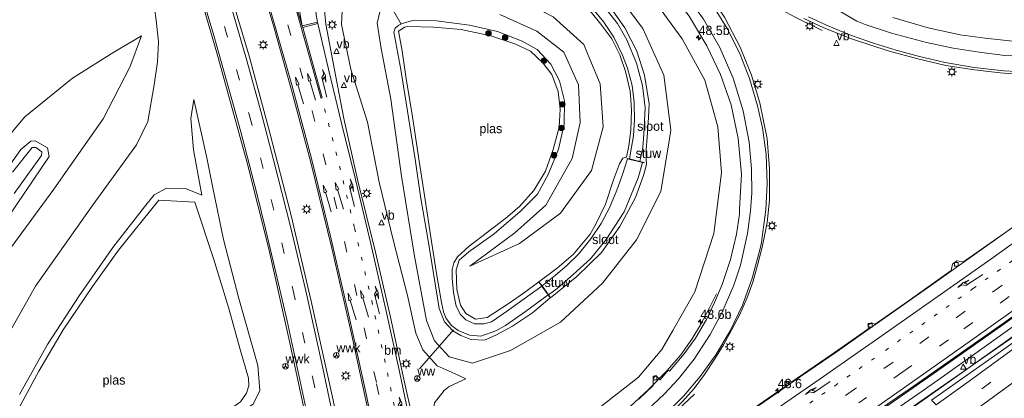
# Model space of a CAD drawing. Header units: millimetres. Extents: x 82463 to 85160, y 450000 to 452470.
# Tile 62 of 98: x 83766 to 84031, y 451239 to 451341. Entities that reach past the tile are written whole.
import ezdxf
from ezdxf.enums import TextEntityAlignment as Align

# ---------------------------------------------------------------- set-up
doc = ezdxf.new("R2010")
doc.units = ezdxf.units.MM
doc.linetypes.add('13strp', pattern=[4, 1, -3])
doc.linetypes.add('39strp', pattern=[12, 3, -9])
for name, color, linetype, lineweight in [('as-bs-kilometr', 13, 'Continuous', 18), ('bp-bs-boom', 93, 'Continuous', 18), ('bw-bs-rona', 8, 'Continuous', 18), ('gr-bs-geleiderail', 213, 'geleiderail', 18), ('gw-bs-insteekwatergang', 93, 'Continuous', 18), ('gw-bs-kruinlijn', 93, 'Continuous', 18), ('gw-bs-teenlijn', 93, 'Continuous', 18), ('kw-b5-stuw', 173, 'Continuous', 18), ('kw-bs-stuw', 173, 'Continuous', 18), ('mk-b5-verdrijfstrp', 8, 'Continuous', 18), ('mk-bs-13streep 0.45', 8, '13strp', 18), ('mk-bs-39streep 0.15', 8, '39strp', 18), ('mk-bs-pijlrd750', 8, 'Continuous', 18), ('mk-bs-pijlre750', 8, 'Continuous', 18), ('mk-bs-streep 0.15', 8, 'Continuous', 18), ('og-b5-water', 153, 'Continuous', 18), ('og-bs-maaiveld', 253, 'Continuous', 18), ('og-bs-terreinafscheiding', 253, 'Continuous', 18), ('wh-bs-duiker', 8, 'duiker', 18), ('wh-bs-kolk', 8, 'Continuous', 18), ('wh-bs-waterlijn', 133, 'Continuous', 18), ('wm-bs-lichtmast', 8, 'Continuous', 18), ('wm-bs-lijnverlich', 8, 'lijnverlich', 18), ('wm-bs-verkeersbord', 8, 'Continuous', 18)]:
    doc.layers.add(name, color=color, linetype=linetype, lineweight=lineweight)
doc.styles.add('rtw_iso', font='iso-rtw.shx')
doc.linetypes.add('duiker', pattern='A,0,-2,[15,RTW.shx,S=1,R=0,X=0,Y=0],-2', length=4)
doc.linetypes.add('geleiderail', pattern='A,2,-1,[175,RTW.shx,S=0.5,R=0,X=0,Y=0],-1', length=4)
doc.linetypes.add('lijnverlich', pattern='A,0,-5,[22,RTW.shx,S=1,R=0,X=-0.625,Y=0],2.5,-0.5,[3,RTW.shx,S=0.5,R=0,X=0,Y=0],-0.5,2.5,[22,RTW.shx,S=1,R=180,X=0.625,Y=0],-5', length=16)

# ---------------------------------------------------------------- blocks, each defined once
blk = doc.blocks.new('kolk')
blk.add_lwpolyline([(-0.5, -0.5), (0.5, -0.5), (0.5, 0.5), (-0.5, 0.5)], close=True)
blk = doc.blocks.new('wegwijzer')
for q in [(-0.53, -0.53), (0, 0.75), (0.53, -0.53)]:
    blk.add_line((0, 0), q)
blk.add_circle((0, 0), 0.75)
blk = doc.blocks.new('dtbattr')
at = {"style": 'rtw_iso'}
blk.add_attdef('TAG', (0.59, 0.87), '', height=2.5, dxfattribs=at)
blk = doc.blocks.new('verkeersbord')
for p, q in [((0, 0.75), (-0.75, -0.625)), ((0.75, -0.625), (0, 0.75)), ((-0.75, -0.625), (0.75, -0.625))]:
    blk.add_line(p, q)
blk = doc.blocks.new('dtbattr-r')
at = {"style": 'rtw_iso'}
blk.add_attdef('TAG', text='', height=2.5, dxfattribs=at).set_placement((0, 0), align=Align.MIDDLE_CENTER)
blk = doc.blocks.new('pijlr')
for p, q in [((0, 0, 0.1), (5.45, 0, 0.1)), ((5.45, -0.75, 0.1), (4.7, 0, 0.1)), ((6.2, -0.75, 0.1), (5.45, 0, 0.1)), ((4, -0.75, 0.1), (5.45, -0.75, 0.1)), ((5.7, -1.05, 0.1), (4, -0.75, 0.1)), ((7.5, -0.75, 0.1), (5.7, -1.05, 0.1)), ((7.5, -0.75, 0.1), (6.2, -0.75, 0.1))]:
    blk.add_line(p, q)
blk = doc.blocks.new('pijl')
for p, q in [((0, 0, 0.1), (5.45, 0, 0.1)), ((7.5, 0, 0.1), (5.45, 0.375, 0.1)), ((5.45, 0.375, 0.1), (5.45, -0.375, 0.1)), ((5.45, -0.375, 0.1), (7.5, 0, 0.1))]:
    blk.add_line(p, q)
blk = doc.blocks.new('dtbattr-l')
at = {"style": 'rtw_iso'}
blk.add_attdef('TAG', (0, 0), '', height=2.5, dxfattribs=at)
blk = doc.blocks.new('boom')
blk.add_hatch(color=256).paths.add_polyline_path([(-0.75, 0, 1), (0.75, 0, 1)])
blk.add_circle((0, 0), 0.75)
blk = doc.blocks.new('lantaarnpaal')
for p, q in [((-0.75, 0), (-1.25, 0)), ((-0.88, 0.88), (-0.53, 0.53)), ((0, 0.75), (0, 1.25)), ((0.53, 0.53), (0.88, 0.88)), ((0.75, 0), (1.25, 0)), ((-0.53, -0.53), (-0.88, -0.88)), ((0, -0.75), (0, -1.25)), ((0.53, -0.53), (0.88, -0.88))]:
    blk.add_line(p, q)
blk.add_circle((0, 0), 0.75)
blk = doc.blocks.new('hecto')
for p, q in [((0, 0.625), (-0.625, 0)), ((0, -0.625), (0, 0.625)), ((-0.625, 0), (0.625, 0)), ((0.625, 0), (0, -0.625))]:
    blk.add_line(p, q)

msp = doc.modelspace()

# ---------------------------------------------------------------- linework, layer by layer
at = {"layer": 'gr-bs-geleiderail'}
for points in [[(84284.033, 451452.167, 2.875), (84264.551, 451435.124, 3.478), (84251.042, 451423.693, 3.64), (84230.091, 451406.008, 3.89), (84205.796, 451385.887, 4.006), (84182.975, 451367.52, 4.169), (84156.336, 451346.634, 4.229), (84132.107, 451328.153, 4.266), (84115.766, 451315.832, 4.225), (84099.152, 451303.444, 4.229), (84081.967, 451290.855, 4.252), (84071.142, 451282.929, 4.265), (84060.615, 451275.335, 4.274), (84041.281, 451261.559, 4.211), (84020.012, 451246.493, 4.202), (84010.303, 451239.697, 4.154)], [(83981.938, 451338.259, 0.655), (83974.859, 451341.709, 0.848), (83969.523, 451344.615, 0.916), (83964.586, 451347.553, 0.907), (83960.172, 451350.382, 0.664), (83955.541, 451353.47, 0.17)], [(83993.116, 451256.888, 3.467), (84010.57, 451269.195, 3.479), (84029.109, 451282.307, 3.52), (84051.902, 451298.612, 3.602), (84071.295, 451312.694, 3.606), (84079.906, 451319.01, 3.638), (84093.682, 451329.818, 2.894)], [(84086.286, 451299.198, 4.166), (84074.521, 451290.623, 3.983), (84052.887, 451274.969, 3.861), (84029.919, 451258.598, 4.189)], [(83953.511, 451267.349, 1.982), (83951.662, 451263.591, 2.341), (83949.217, 451258.99, 2.639), (83946.899, 451255.153, 2.844), (83943.929, 451250.979, 3.044), (83940.248, 451246.698, 3.339)], [(83891.769, 451188.501, 3.528), (83898.553, 451192.912, 3.477), (83908.249, 451199.116, 3.398), (83916.627, 451204.628, 3.37), (83927.11, 451211.627, 3.328), (83939.002, 451219.598, 3.342), (83950.05, 451227.093, 3.389), (83958.655, 451232.968, 3.454), (83967.796, 451239.241, 3.468), (83976.148, 451245.075, 3.538), (83985.996, 451251.837, 3.566), (83993.116, 451256.888, 3.467)], [(84007.34, 451242.66, 4.061), (84010.301, 451244.719, 4.067), (84029.919, 451258.598, 4.189)], [(83888.559, 451207.587, 3.831), (83903.349, 451217.564, 3.968), (83912.471, 451223.689, 3.878), (83919.465, 451228.566, 3.766), (83923.773, 451231.667, 3.649), (83930.177, 451236.973, 3.555), (83935.223, 451241.6, 3.384), (83940.248, 451246.698, 3.339)], [(84007.34, 451242.66, 4.061), (83991.113, 451231.378, 4.031), (83969.137, 451216.178, 3.901), (83947.185, 451201.07, 3.901), (83927.74, 451187.798, 3.91), (83909.436, 451175.262, 3.955), (83900.269, 451169.062, 4.045), (83895.78, 451165.999, 4.069)], [(83890.121, 451198.103, 4.097), (83901.773, 451205.973, 3.957), (83918.364, 451217.092, 3.948), (83926.059, 451222.214, 3.892), (83929.413, 451224.547, 3.827), (83932.811, 451227.175, 3.743), (83936.961, 451230.585, 3.542), (83941.73, 451234.77, 3.23), (83947.597, 451240.342, 2.839)], [(83896.438, 451161.482, 4.157), (83950.694, 451198.449, 3.995), (83972.461, 451213.425, 3.995), (83996.448, 451229.997, 4.085), (84010.303, 451239.697, 4.154)]]:
    msp.add_polyline3d(points, dxfattribs=at)
at = {"layer": 'gw-bs-insteekwatergang'}
for points in [[(83930.444, 451319.556, -2.497), (83930.292, 451321.919, -2.505), (83929.008, 451327.246, -2.519), (83927.501, 451331.665, -2.528), (83925.388, 451335.968, -2.505), (83922.437, 451339.945, -2.487), (83919.823, 451343.206, -2.38), (83917.003, 451345.85, -2.362), (83912.459, 451349.093, -2.312), (83907.874, 451351.583, -2.281), (83907.432, 451352.366, -2.321), (83907.399, 451353.317, -2.321), (83908.524, 451355.11, -2.339), (83909.651, 451355.694, -2.344), (83914.017, 451353.632, -2.353), (83919.2, 451349.97, -2.393), (83921.696, 451347.387, -2.393), (83921.745, 451346.313, -2.447)], [(83922.85, 451345.694, -2.443), (83923.816, 451345.5, -2.303), (83925.685, 451343.567, -2.299), (83928.863, 451338.968, -2.263), (83932.074, 451332.656, -2.258), (83934.207, 451326.235, -2.272), (83935.448, 451318.509, -2.348), (83935.199, 451314.801, -2.447)], [(83908.816, 451266.274, -3.58), (83904.047, 451262.275, -3.805), (83898.624, 451258.658, -3.89), (83894.147, 451256.242, -3.895), (83891.074, 451254.911, -3.89), (83887.471, 451255.107, -3.863), (83884.733, 451256.147, -3.805), (83882.617, 451257.434, -3.814), (83880.38, 451259.793, -3.85), (83878.888, 451263.394, -3.854), (83875.947, 451281.724, -3.872), (83873.945, 451292.995, -3.845), (83872.477, 451303.62, -3.899), (83868.626, 451327.718, -3.854), (83866.725, 451337.796, -3.674), (83867.116, 451338.918, -3.674), (83868.044, 451339.641, -3.674), (83868.998, 451340.126, -3.674), (83871.803, 451340.947, -3.692), (83878.23, 451340.81, -3.674), (83887.106, 451339.721, -3.67), (83894.616, 451337.95, -3.674), (83901.248, 451335.41, -3.62), (83905.25, 451333.173, -3.656), (83908.92, 451329.184, -3.742), (83911.263, 451324.736, -3.778), (83912.644, 451319.285, -3.809), (83912.576, 451313.064, -3.823), (83911.015, 451306.315, -3.85), (83908.226, 451299.513, -3.818), (83905.355, 451294.219, -3.845), (83900.673, 451289.497, -3.782), (83893.721, 451283.538, -3.769), (83886.86, 451278.685, -3.899), (83884.279, 451276.43, -3.854), (83883.503, 451273.814, -3.814), (83883.69, 451268.52, -3.868), (83884.662, 451264.299, -3.841), (83886.112, 451262.106, -3.827), (83888.649, 451260.565, -3.823), (83891.796, 451260.954, -3.805), (83897.461, 451264.67, -3.719), (83901.856, 451267.748, -3.874), (83905.693, 451270.579, -3.58)], [(83930.444, 451319.556, -2.497), (83930.623, 451316.767, -2.487), (83930.489, 451311.452, -2.537), (83929.947, 451307.226, -2.586), (83929.282, 451304.155, -2.681), (83928.329, 451303.895, -2.69), (83927.443, 451302.325, -2.634), (83925.799, 451298.06, -2.709), (83923.709, 451291.467, -2.835), (83921.04, 451286.094, -3.1), (83919.556, 451283.398, -2.879), (83915.06, 451278.07, -3.081), (83910.685, 451274.318, -3.252), (83905.773, 451270.637, -3.58)], [(83908.896, 451266.332, -3.58), (83915.934, 451272.032, -3.351), (83922.563, 451278.454, -3.171), (83927.506, 451285.521, -3.058), (83931.759, 451293.327, -2.861), (83933.875, 451299.235, -2.708), (83934.703, 451302.222, -2.788), (83934.6, 451303.67, -2.672), (83934.594, 451306.167, -2.467), (83934.847, 451309.578, -2.586), (83935.199, 451314.801, -2.447)], [(83770.246, 451308.593, -0.811), (83769.043, 451308.438, -0.811), (83766.379, 451306.241, -0.811), (83753.035, 451287.36, -0.775)], [(83760.892, 451284.922, -0.68), (83773.983, 451304.311, -0.703), (83773.53, 451306.689, -0.779), (83770.246, 451308.593, -0.811)], [(83818.148, 451295.46, -2.389), (83820.859, 451281.986, -2.496), (83825.045, 451266.071, -2.636), (83830.099, 451248.117, -2.793), (83830.703, 451241.334, -3.027), (83828.847, 451237.669, -3.126), (83825.808, 451235.79, -3.355), (83820.703, 451233.249, -3.656), (83815.284, 451229.372, -3.823), (83800.579, 451218.25, -3.841), (83782.976, 451205.823, -3.985), (83762.426, 451191.428, -3.995)], [(83766.015, 451240.234, -3.899), (83773.547, 451253.767, -3.949), (83782.039, 451266.869, -3.913), (83791.082, 451279.807, -3.877), (83799.651, 451290.829, -3.841), (83802.215, 451293.993, -3.868), (83805.578, 451295.83, -3.868), (83810.673, 451295.708, -3.854), (83815.029, 451293.957, -3.683)]]:
    msp.add_polyline3d(points, dxfattribs=at)
at = {"layer": 'gw-bs-kruinlijn'}
for points in [[(83954.339, 451295.661, 1.101), (83954.893, 451300.064, 0.952), (83953.913, 451312.29, 0.561), (83950.414, 451324.851, 0.075), (83944.339, 451336.045, -0.343), (83935.713, 451347.872, -0.644), (83928.233, 451354.576, -0.981), (83917.888, 451360.898, -1.157), (83908.004, 451365.071, -1.292), (83899.105, 451366.396, -1.341), (83883.762, 451366.238, -1.451)], [(83886.076, 451244.446, -2.625), (83883.243, 451245.853, -2.518), (83878.343, 451247.971, -2.434), (83874.481, 451252.276, -2.304), (83872.664, 451256.746, -2.15), (83870.391, 451266.906, -2.11), (83866.599, 451281.524, -1.714), (83862.796, 451297.455, -1.543), (83859.649, 451313.577, -1.561), (83855.135, 451327.839, -1.305), (83852.662, 451339.826, -1.22), (83852.925, 451345.361, -1.233), (83856.582, 451349.625, -1.494), (83861.234, 451352.03, -1.966), (83872.444, 451352.774, -2.227), (83887.222, 451351.132, -2.24), (83898.7, 451347.525, -2.119), (83906.428, 451343.572, -2.128)], [(83906.428, 451343.572, -2.128), (83909.62, 451341.939, -2.132), (83917.828, 451334.462, -2.038), (83919.455, 451330.545, -2.071)], [(83798.843, 451336.809, -0.676), (83795.656, 451328.348, -0.676), (83788.537, 451314.465, -0.671), (83775.209, 451295.523, -0.698), (83762.709, 451278.386, -0.68)], [(83887.2, 451274.845, -3.778), (83900.543, 451280.876, -3.108), (83911.551, 451289.064, -2.537), (83919.915, 451300.539, -2.123), (83923.035, 451312.307, -2.155), (83922.218, 451323.892, -2.128), (83919.455, 451330.545, -2.071)], [(83812.904, 451319.645, -1.987), (83816.409, 451304.013, -2.392), (83818.148, 451295.46, -2.389)], [(83891.599, 451211.74, 3.218), (83891.247, 451214.348, 2.903), (83891.69, 451215.59, 2.916), (83906.355, 451225.311, 2.912), (83920.263, 451235.296, 2.723), (83932.537, 451244.974, 2.489), (83938.824, 451252.365, 2.372), (83941.805, 451257.516, 2.202), (83947.75, 451267.943, 1.842), (83952.827, 451283.633, 1.509), (83954.339, 451295.661, 1.101)]]:
    msp.add_polyline3d(points, dxfattribs=at)
at = {"layer": 'gw-bs-teenlijn'}
for points in [[(83756.239, 451244.606, -3.481), (83770.311, 451269.442, -3.207), (83785.824, 451291.452, -3.126), (83797.523, 451307.512, -3.184), (83800.549, 451313.784, -2.849), (83802.249, 451323.617, -2.257), (83803.169, 451329.853, -1.922), (83803.36, 451335.209, -1.62), (83802.773, 451341.007, -1.444), (83801.872, 451347.585, -1.359), (83801.097, 451357.307, -1.35), (83800.202, 451365.002, -1.341), (83799.156, 451371.318, -1.184), (83797.732, 451375.587, -1.152), (83789.463, 451397.384, -0.899), (83786.881, 451401.515, -0.811), (83783.11, 451407.114, -0.401), (83779.606, 451414.115, -0.042), (83777.724, 451420.858, 0.066), (83776.214, 451424.67, 0.25), (83773.605, 451429.26, 0.453)], [(83940.87, 451309.13, -2.152), (83941.247, 451311.494, -2.119), (83939.405, 451326.258, -2.11), (83933.678, 451338.797, -2.033), (83926.367, 451348.638, -2.06), (83916.821, 451357.013, -1.97), (83902.676, 451362.802, -1.674), (83884.423, 451365.577, -1.512)], [(83862.972, 451343.273, -3.337), (83862.256, 451340.18, -3.405), (83863.283, 451333.422, -3.607), (83865.942, 451319.764, -3.76), (83868.773, 451299.032, -3.697), (83872.265, 451277.499, -3.715), (83875.468, 451260.159, -3.697), (83877.644, 451254.72, -3.679), (83881.632, 451250.388, -3.629), (83887.906, 451248.713, -3.58), (83898.111, 451252.095, -3.387), (83911.544, 451259.779, -2.995), (83922.903, 451270.234, -2.744), (83931.97, 451281.897, -2.537), (83938.594, 451294.871, -2.348), (83940.87, 451309.13, -2.152)], [(83887.2, 451274.845, -3.778), (83899.245, 451283.793, -3.728), (83907.637, 451291.243, -3.71), (83914.735, 451303.769, -3.683), (83916.884, 451313.523, -3.593), (83916.407, 451323.633, -3.602), (83912.476, 451332.422, -3.589), (83905.171, 451338.051, -3.598), (83895.243, 451342.595, -3.589)], [(83798.843, 451336.809, -0.676), (83791.361, 451332.441, -0.401), (83780.254, 451325.423, -0.365), (83767.446, 451314.981, -0.617), (83755.577, 451300.98, -0.491), (83742.035, 451280.549, -0.433), (83728.191, 451256.661, -0.437), (83718.714, 451238.906, -0.435), (83712.153, 451221.018, -0.435), (83706.257, 451203.595, -0.476), (83702.502, 451191.265, -0.463)], [(83812.904, 451319.645, -1.987), (83812.118, 451314.526, -2.616), (83812.859, 451306.16, -3.133), (83815.029, 451293.957, -3.683)], [(83886.076, 451244.446, -2.625), (83881.628, 451242.406, -2.518), (83880.246, 451241.371, -2.272), (83877.668, 451238.061, -2.182), (83877.029, 451233.171, -2.24), (83879.182, 451217.976, -2.425), (83879.62, 451206.659, -2.729), (83882.972, 451184.67, -3.203), (83895.163, 451115.403, -3.408), (83903.364, 451092.685, -3.617), (83904.618, 451090.539, -3.575), (83906.154, 451089.893, -3.561), (83909.197, 451090.394, -3.566), (83916.289, 451093.468, -3.45), (83925.33, 451098.21, -3.398), (83936.958, 451106.188, -3.333), (83947.235, 451112.144, -3.333), (83951.441, 451112.647, -3.347), (83953.545, 451110.662, -3.394), (83955.829, 451107.168, -3.468), (83956.446, 451101.56, -3.548), (83955.784, 451094.436, -3.72), (83956.01, 451075.714, -3.771), (83954.824, 451046.618, -3.776)]]:
    msp.add_polyline3d(points, dxfattribs=at)
at = {"layer": 'kw-b5-stuw'}
for points in [[(83934.114, 451302.722, -2.811), (83934.09, 451302.624, -2.811), (83933.584, 451302.745, -3.748), (83929.574, 451303.698, -3.748), (83929.458, 451303.725, -2.811), (83929.482, 451303.823, -2.811), (83930.122, 451303.67, -3.063), (83932.879, 451303.015, -3.063)], [(83908.896, 451266.332, -3.58), (83908.816, 451266.274, -3.58), (83908.202, 451267.119, -4.419), (83906.548, 451269.399, -4.419), (83905.693, 451270.579, -3.58), (83905.773, 451270.637, -3.58), (83906.593, 451269.508, -3.799), (83908.37, 451267.059, -3.799)]]:
    msp.add_polyline3d(points, close=True, dxfattribs=at)
at = {"layer": 'kw-bs-stuw'}
for points in [[(83929.47, 451303.774, -2.811), (83934.102, 451302.673, -2.811)], [(83905.733, 451270.608, -3.58), (83908.856, 451266.303, -3.58)]]:
    msp.add_polyline3d(points, dxfattribs=at)
at = {"layer": 'mk-b5-verdrijfstrp'}
msp.add_polyline3d([(84021.521, 451243.886, 3.316), (84012.621, 451237.449, 3.232), (84011.352, 451238.717, 3.219), (84030.776, 451252.409, 3.302), (84055.042, 451269.694, 3.325), (84082.026, 451289.183, 3.411), (84101.788, 451303.703, 3.375), (84128.526, 451323.68, 3.434), (84144.411, 451335.71, 3.293), (84125.499, 451321.069, 3.411), (84100.601, 451302.322, 3.429), (84078.078, 451285.447, 3.379), (84056.724, 451269.634, 3.293)], close=True, dxfattribs=at)
at = {"layer": 'mk-bs-13streep 0.45'}
for p, q in [((83848.098, 451317.188, -1.265), (83852.138, 451301.742, -1.404)), ((83852.138, 451301.742, -1.404), (83856.151, 451285.065, -1.8)), ((83856.151, 451285.065, -1.8), (83860.762, 451265.465, -1.89)), ((84042.931, 451283.294, 2.989), (84022.689, 451268.856, 2.989)), ((84022.689, 451268.856, 2.989), (83998.367, 451251.725, 2.87)), ((83860.762, 451265.465, -1.89), (83865.02, 451246.085, -2.186)), ((83985.368, 451242.622, 2.983), (83998.367, 451251.725, 2.87)), ((83865.02, 451246.085, -2.186), (83868.253, 451230.439, -2.227)), ((83965.459, 451228.87, 2.876), (83985.368, 451242.622, 2.983))]:
    msp.add_line(p, q, dxfattribs=at)
at = {"layer": 'mk-bs-39streep 0.15'}
for p, q in [((83814.343, 451362.041, -1.041), (83821.116, 451339.297, -1.33)), ((83835.833, 451347.815, -0.852), (83838.203, 451339.771, -1.013)), ((83821.116, 451339.297, -1.33), (83827.823, 451315.617, -1.554)), ((83838.203, 451339.771, -1.013), (83844.708, 451316.635, -1.251)), ((83827.823, 451315.617, -1.554), (83833.728, 451292.803, -1.847)), ((83844.708, 451316.635, -1.251), (83850.695, 451293.168, -1.498)), ((83833.728, 451292.803, -1.847), (83839.545, 451268.706, -2.094)), ((83850.695, 451293.168, -1.498), (83856.14, 451269.886, -1.768)), ((84059.778, 451290.684, 3.089), (84030.292, 451269.582, 3.057)), ((84020.095, 451257.906, 3.139), (84049.617, 451278.933, 3.193)), ((83839.545, 451268.706, -2.094), (83844.832, 451245.046, -2.332)), ((83856.14, 451269.886, -1.768), (83862.096, 451243.185, -2.096)), ((84030.292, 451269.582, 3.057), (84001.026, 451248.971, 2.939)), ((84003.681, 451246.355, 3.117), (84020.095, 451257.906, 3.139)), ((84015.213, 451234.787, 3.056), (84038.53, 451251.703, 3.22)), ((84001.026, 451248.971, 2.939), (83990.711, 451241.692, 3.067)), ((84003.681, 451246.355, 3.117), (83991.802, 451238.038, 3.128)), ((83844.832, 451245.046, -2.332), (83851.512, 451212.226, -2.644)), ((83862.096, 451243.185, -2.096), (83867.397, 451216.836, -2.416)), ((83990.711, 451241.692, 3.067), (83950.481, 451213.867, 2.927))]:
    msp.add_line(p, q, dxfattribs=at)
at = {"layer": 'mk-bs-streep 0.15'}
for points in [[(84006.277, 451243.723, 3.251), (84022.164, 451254.9, 3.189), (84049.859, 451274.606, 3.184), (84075.233, 451292.898, 3.216), (84100.353, 451311.337, 3.261), (84127.09, 451331.394, 3.266), (84150.145, 451348.987, 3.307), (84173.887, 451367.525, 3.27), (84196.606, 451385.717, 3.193), (84222.547, 451406.96, 2.98), (84249.576, 451429.606, 2.703), (84270.759, 451447.898, 2.494), (84280.111, 451455.953, 1.961)], [(83995.691, 451254.428, 2.844), (84027.368, 451276.701, 2.866), (84054.518, 451296.231, 2.948), (84080.032, 451314.763, 2.993), (84119.032, 451343.656, 3.002), (84146.604, 451364.817, 3.007), (84171.177, 451384.068, 2.93)], [(83810.92, 451382.732, -0.841), (83819.391, 451356.776, -1.071), (83823.472, 451342.84, -1.112), (83827.128, 451330.181, -1.265), (83831.059, 451316.186, -1.35), (83834.375, 451303.432, -1.485), (83838.917, 451285.447, -1.863), (83843.011, 451268.15, -2.078), (83847.34, 451248.626, -2.285), (83850.973, 451231.631, -2.353), (83853.589, 451218.543, -2.51), (83855.983, 451206.245, -2.591), (83858.365, 451193.692, -2.72), (83863.471, 451165.267, -2.888), (83869.247, 451131.459, -3.086), (83873.041, 451108, -3.11)], [(83874.309, 451375.691, -1.138), (83876.207, 451376.19, -1.147), (83880.571, 451376.869, -1.106), (83889.417, 451377.555, -1.047), (83897.378, 451377.625, -0.988), (83905.023, 451376.845, -0.911), (83912.637, 451375.076, -0.852), (83920.831, 451372.083, -0.802), (83926.765, 451369.197, -0.639), (83932.822, 451365.379, -0.543), (83937.729, 451361.583, -0.457), (83942.792, 451356.974, -0.362), (83947.583, 451351.705, -0.194), (83952.565, 451345.023, 0.06), (83956.618, 451338.527, 0.228), (83959.904, 451331.772, 0.428), (83962.45, 451325.301, 0.646), (83964.593, 451317.996, 0.864), (83965.898, 451312.05, 1.123), (83966.855, 451304.85, 1.264), (83967.145, 451296.991, 1.509), (83966.784, 451289.952, 1.668), (83965.985, 451284.015, 1.946)], [(83962.399, 451287.601, 1.662), (83962.657, 451289.701, 1.491), (83963.005, 451294.505, 1.427), (83962.982, 451300.98, 1.264), (83962.296, 451308.218, 0.859), (83960.75, 451316.585, 0.737), (83958.012, 451325.431, 0.437), (83954.467, 451333.66, 0.142), (83950.067, 451341.295, -0.144), (83944.785, 451348.664, -0.344), (83939.716, 451354.309, -0.53), (83934.208, 451359.232, -0.702), (83927.968, 451363.676, -0.784), (83920.896, 451367.549, -0.938), (83913.825, 451370.403, -0.984), (83906.503, 451372.423, -1.079), (83899.163, 451373.381, -1.165), (83893.187, 451373.516, -1.238), (83886.725, 451373.208, -1.252), (83880.991, 451372.767, -1.243), (83877.702, 451372.298, -1.247)], [(83877.702, 451372.298, -1.247), (83873.551, 451371.314, -1.176), (83868.607, 451369.975, -1.2), (83863.657, 451368.495, -1.242), (83858.804, 451366.928, -1.19), (83855.629, 451365.57, -1.19), (83852.984, 451363.828, -1.176), (83851.328, 451362.034, -1.149), (83850.016, 451360.195, -1.144), (83848.447, 451357.072, -1.116), (83847.219, 451353.827, -1.088), (83846.2, 451350.086, -1.093), (83845.696, 451347.098, -1.009), (83845.614, 451344.691, -0.962), (83845.842, 451342.478, -0.981), (83846.182, 451340.51, -1.08)], [(83842.072, 451339.464, -1.053), (83835.909, 451360.073, -0.82), (83845.577, 451363.192, -0.945), (83843.883, 451360.253, -0.945), (83842.522, 451356.828, -0.963), (83841.514, 451352.691, -0.95), (83841.125, 451348.393, -0.95), (83841.253, 451344.799, -0.995), (83841.481, 451342.502, -0.977), (83842.072, 451339.464, -1.053)], [(83889.807, 451065.521, -2.69), (83887.403, 451080.613, -2.867), (83885.351, 451092.64, -3.185), (83879.676, 451128.105, -3.107), (83870.944, 451178.593, -2.894), (83864.987, 451211.241, -2.391), (83863.101, 451221.18, -2.209), (83859.335, 451239.991, -1.997), (83854.537, 451261.961, -1.777), (83849.888, 451282.048, -1.485), (83844.598, 451303.755, -1.274), (83839.261, 451323.587, -1.017), (83832.671, 451346.885, -0.761)], [(83847.187, 451319.987, -1.206), (83839.096, 451348.776, -0.945)], [(83815.723, 451345.578, -1.463), (83818.27, 451336.921, -1.55), (83820.733, 451328.306, -1.646), (83823.157, 451319.646, -1.747), (83825.526, 451310.971, -1.853), (83827.8, 451302.321, -1.947), (83830.003, 451293.646, -2.055), (83832.169, 451284.893, -2.146), (83834.261, 451276.191, -2.246), (83836.321, 451267.374, -2.328), (83837.975, 451260.124, -2.442), (83839.934, 451251.313, -2.521), (83841.195, 451245.468, -2.587), (83843.065, 451236.688, -2.688)], [(84101.278, 451342.901, 2.777), (84092.905, 451339.7, 2.714), (84085.901, 451337.392, 2.687), (84078.107, 451335.258, 2.503), (84069.231, 451333.34, 2.399), (84060.223, 451332.024, 2.282), (84052.59, 451331.278, 2.143), (84045.515, 451331.094, 2.076), (84038.623, 451331.133, 1.909), (84031.092, 451331.541, 1.73), (84024.226, 451332.381, 1.631), (84017.203, 451333.471, 1.523), (84010.067, 451334.997, 1.221), (84000.609, 451337.5, 0.987), (83993.51, 451339.838, 0.741), (83991.331, 451340.787, 0.701), (83984.56, 451344.677, 0.464)], [(84112.967, 451344.18, 2.957), (84107.386, 451341.145, 2.858), (84101.724, 451338.63, 2.867), (84096.34, 451336.444, 2.782), (84090.677, 451334.49, 2.755), (84084.499, 451332.546, 2.683), (84077.701, 451330.874, 2.638), (84070.671, 451329.265, 2.597), (84062.558, 451328.066, 2.399), (84053.471, 451327.227, 2.269), (84045.261, 451326.966, 2.224), (84037.835, 451327.023, 2.166), (84030.867, 451327.435, 1.963), (84022.879, 451328.288, 1.855), (84015.095, 451329.677, 1.64), (84008.127, 451331.243, 1.361), (84001.882, 451332.921, 1.23), (83996.07, 451334.754, 1.091), (83989.329, 451337.109, 0.92), (83983.119, 451339.661, 0.745), (83978.328, 451341.898, 0.601)], [(83846.182, 451340.51, -1.08), (83842.072, 451339.464, -1.053), (83842.196, 451339.044, -1.053), (83846.227, 451340.132, -1.08), (83846.182, 451340.51, -1.08)], [(83847.468, 451320.087, -1.206), (83842.196, 451339.044, -1.053)], [(83922.022, 450906.49, -0.263), (83915.172, 450949.348, -0.93), (83908.697, 450990.047, -1.6), (83906.706, 451002.413, -1.773), (83904.642, 451015.443, -2.015), (83902.802, 451026.87, -2.173), (83900.868, 451039.227, -2.43), (83895.449, 451072.992, -2.942), (83893.006, 451088.561, -3.072), (83890.289, 451105.459, -3.128), (83878.411, 451184.825, -2.7), (83876.343, 451201.054, -2.513), (83874.138, 451216.562, -2.364), (83872.173, 451227.871, -2.262), (83870.144, 451237.423, -2.218), (83868.285, 451246.483, -2.092), (83864.652, 451262.702, -1.921), (83860.508, 451280.832, -1.759), (83856.395, 451298.098, -1.44), (83852.704, 451312.985, -1.283), (83849.139, 451327.801, -1.107), (83846.227, 451340.132, -1.08)], [(84017.84, 451232.16, 2.985), (84047.535, 451253.861, 3.034), (84070.825, 451270.994, 3.102), (84096.654, 451290.267, 3.193), (84121.743, 451309.148, 3.22), (84143.413, 451325.695, 3.207), (84149.06, 451330.154, 3.198)], [(83889.198, 451203.704, 3.053), (83907.069, 451215.72, 3.091), (83916.235, 451221.844, 2.951), (83921.894, 451225.698, 2.89), (83927.79, 451230.029, 2.858), (83933.515, 451234.82, 2.802), (83939.429, 451240.373, 2.732), (83943.299, 451244.522, 2.69), (83947.531, 451249.822, 2.629), (83951.853, 451256.449, 2.494), (83954.994, 451262.26, 2.373), (83958.212, 451269.714, 2.205), (83959.969, 451275.051, 2.089), (83961.873, 451283.591, 1.907), (83962.399, 451287.601, 1.662)], [(83889.937, 451199.222, 3.226), (83896.432, 451203.654, 3.282), (83902.726, 451207.841, 3.226), (83921.937, 451220.797, 3.137), (83928.594, 451225.469, 3.095), (83933.588, 451229.451, 2.927), (83939.935, 451235.059, 2.839), (83944.735, 451239.943, 2.778), (83949.132, 451245.079, 2.746), (83953.348, 451250.968, 2.662), (83957.17, 451257.443, 2.555), (83960.538, 451264.333, 2.434), (83963.157, 451271.612, 2.261), (83965.23, 451279.19, 2.14), (83965.61, 451281.162, 2.089), (83965.985, 451284.015, 1.946)], [(83892.451, 451184.675, 2.814), (83901.261, 451190.23, 2.788), (83911.151, 451196.61, 2.778), (83922.448, 451204.048, 2.709), (83931.715, 451210.244, 2.643), (83943.046, 451217.939, 2.657), (83952.453, 451224.388, 2.662), (83963.011, 451231.682, 2.755), (83972.192, 451238.077, 2.839), (83981.458, 451244.494, 2.872), (83992.496, 451252.18, 2.923), (83995.691, 451254.428, 2.844)], [(83895.502, 451167.561, 3.214), (83909.529, 451177.066, 3.086), (83924.975, 451187.591, 3.063), (83940.174, 451197.973, 3.053), (83953.566, 451207.151, 3.077), (83966.625, 451216.197, 3.137), (83994.482, 451235.435, 3.156), (84006.277, 451243.723, 3.251)]]:
    msp.add_polyline3d(points, dxfattribs=at)
at = {"layer": 'og-b5-water'}
for points in [[(83888.457, 451259.266, -4.421), (83890.987, 451259.264, -4.421), (83893.004, 451259.854, -4.421), (83897.002, 451262.624, -4.421), (83904.634, 451268.053, -4.419), (83906.548, 451269.399, -4.419), (83908.202, 451267.119, -4.419), (83902.181, 451262.615, -4.447), (83896.725, 451258.805, -4.447), (83894.119, 451257.431, -4.421), (83890.139, 451256.009, -4.421), (83887.038, 451256.239, -4.421), (83884.026, 451257.495, -4.421), (83882.216, 451258.874, -4.421), (83880.772, 451260.727, -4.421), (83880.073, 451262.536, -4.421), (83879.569, 451265.042, -4.421), (83878.24, 451272.832, -4.421), (83876.708, 451282.611, -4.421), (83875.163, 451292.712, -4.421), (83873.357, 451304.251, -4.421), (83871.629, 451315.659, -4.421), (83870.077, 451325.273, -4.421), (83868.92, 451332.748, -4.421), (83867.999, 451338.109, -4.421), (83868.666, 451338.482, -4.421), (83869.584, 451339.132, -4.421), (83870.463, 451339.29, -4.421), (83877.386, 451339.155, -4.421), (83884.81, 451338.529, -4.421), (83892.854, 451336.772, -4.421), (83899.245, 451334.664, -4.421), (83903.453, 451332.693, -4.421), (83906.796, 451329.542, -4.421), (83909.25, 451326.444, -4.421), (83910.978, 451321.833, -4.421), (83911.516, 451317.066, -4.421), (83911.195, 451312.249, -4.421), (83909.609, 451306.244, -4.421), (83907.509, 451300.391, -4.421), (83904.352, 451295.162, -4.421), (83900.548, 451290.862, -4.421), (83896.888, 451287.717, -4.421), (83886.962, 451280.153, -4.421), (83883.848, 451277.312, -4.421), (83882.861, 451275.686, -4.421), (83882.417, 451273.919, -4.421), (83882.372, 451271.573, -4.421), (83882.806, 451267.681, -4.421), (83883.5, 451264.02, -4.421), (83884.612, 451261.759, -4.421), (83886.098, 451260.37, -4.421)], [(83910.647, 451268.818, -3.799), (83908.37, 451267.059, -3.799), (83906.593, 451269.508, -3.799), (83910.2, 451272.396, -3.799), (83913.24, 451274.967, -3.799), (83916.404, 451278.055, -3.746), (83919.727, 451282.172, -3.746), (83922.512, 451286.317, -3.746), (83924.751, 451290.529, -3.746), (83926.74, 451295.309, -3.746), (83928.279, 451299.502, -3.746), (83929.574, 451303.698, -3.748), (83933.584, 451302.745, -3.748), (83932.465, 451298.624, -3.748), (83928.651, 451289.396, -3.746), (83923.823, 451282.02, -3.746), (83919.658, 451276.778, -3.746), (83915.003, 451272.536, -3.746)]]:
    msp.add_polyline3d(points, close=True, dxfattribs=at)
for points in [[(83764.137, 451300.096, -1.552), (83769.366, 451306.731, -1.552), (83770.412, 451306.782, -1.552), (83772.013, 451305.577, -1.552), (83771.919, 451304.582, -1.552), (83764.542, 451294.329, -1.552)], [(83765.127, 451235.238, -4.448), (83771.219, 451246.517, -4.448), (83777.771, 451257.686, -4.448), (83785.655, 451269.353, -4.448), (83792.599, 451279.105, -4.448), (83803.445, 451292.555, -4.448), (83813.147, 451292.069, -4.448), (83818.225, 451276.919, -4.448), (83822.319, 451263.386, -4.448), (83825.335, 451252.386, -4.448), (83827.594, 451244.696, -4.448), (83827.668, 451242.587, -4.448), (83827.041, 451240.622, -4.448), (83825.463, 451238.308, -4.448), (83816.256, 451231.809, -4.448), (83805.765, 451224.023, -4.448), (83790.07, 451212.439, -4.448), (83776.653, 451202.924, -4.448), (83761.981, 451192.677, -4.447)]]:
    msp.add_polyline3d(points, dxfattribs=at)
at = {"layer": 'og-bs-maaiveld'}
for points in [[(83929.574, 451303.698, -3.748), (83929.458, 451303.725, -2.811), (83929.482, 451303.823, -2.811), (83930.122, 451303.67, -3.063)], [(83933.584, 451302.745, -3.748), (83934.09, 451302.624, -2.811), (83934.114, 451302.722, -2.811), (83932.879, 451303.015, -3.063)], [(83906.548, 451269.399, -4.419), (83905.693, 451270.579, -3.58), (83905.773, 451270.637, -3.58), (83906.593, 451269.508, -3.799)], [(83908.37, 451267.059, -3.799), (83908.896, 451266.332, -3.58), (83908.816, 451266.274, -3.58), (83908.202, 451267.119, -4.419)]]:
    msp.add_polyline3d(points, dxfattribs=at)
at = {"layer": 'og-bs-terreinafscheiding'}
for points in [[(83778.075, 451453.078, -0.199), (83786.514, 451431.662, -0.374), (83791.486, 451418.185, -0.518), (83796.246, 451404.872, -0.752), (83803.33, 451384.053, -0.972), (83811.223, 451359.306, -1.224), (83819.119, 451332.268, -1.53), (83827.272, 451302.646, -1.881), (83833.046, 451279.454, -2.083), (83838.658, 451254.533, -2.456), (83843.549, 451231.621, -2.636), (83847.726, 451211.014, -2.829), (83850.558, 451195.975, -2.951), (83851.447, 451191.778, -2.964), (83854.767, 451173.62, -3.101), (83863.48, 451121.809, -3.302), (83865.749, 451106.469, -3.326)], [(84280.307, 451454.155, 2.485), (84255.16, 451432.499, 2.62), (84231.053, 451412.053, 2.861), (84205.965, 451391.446, 2.754), (84177.708, 451368.557, 2.601), (84149.067, 451346.386, 2.545), (84126.709, 451329.223, 2.439), (84097.629, 451307.482, 2.741), (84077.151, 451292.752, 2.782), (84070.408, 451287.863, 2.898), (84051.821, 451274.463, 3.245), (84031.399, 451259.901, 3.29), (84007.115, 451242.885, 3.28)], [(84010.356, 451239.644, 2.942), (84023.347, 451248.757, 3.047), (84047.406, 451265.589, 2.903), (84072.775, 451283.892, 2.822), (84098.412, 451302.722, 2.683), (84117.071, 451316.32, 2.656), (84130.654, 451326.28, 2.439), (84143.526, 451336.065, 2.272), (84161.331, 451349.641, 2.244), (84184.418, 451367.893, 2.355), (84203.031, 451382.984, 2.309), (84221.296, 451397.964, 2.156), (84241.86, 451415.131, 2.197), (84262.267, 451432.586, 2.276), (84283.268, 451451.245, 2.522)], [(83966.549, 451283.451, 1.991), (83967.178, 451286.597, 1.799), (83967.78, 451292.551, 1.618), (83967.839, 451301.005, 1.386), (83967.148, 451309.088, 1.114), (83965.183, 451318.785, 0.81), (83962.961, 451326.233, 0.583), (83959.893, 451333.797, 0.342), (83955.731, 451341.841, 0.088), (83951.474, 451348.02, -0.008), (83946.455, 451354.272, -0.276), (83940.014, 451360.808, -0.434), (83934.497, 451365.264, -0.553), (83929.063, 451368.757, -0.63), (83922.96, 451371.855, -0.761), (83915.853, 451374.559, -0.87), (83909.333, 451376.434, -0.907), (83903.737, 451377.593, -0.925), (83896.733, 451378.348, -0.988), (83888.811, 451378.28, -1.057), (83880.717, 451377.372, -1.075), (83873.853, 451376.147, -1.123)], [(83879.827, 451370.173, -1.316), (83893.17, 451370.846, -1.433), (83902.429, 451370.011, -1.352), (83909.155, 451368.543, -1.274), (83916.963, 451365.997, -1.12), (83923.682, 451362.586, -0.997), (83930.14, 451358.672, -0.943), (83935.398, 451354.472, -0.77), (83941.391, 451348.3, -0.584), (83946.184, 451342.135, -0.294), (83950.979, 451334.092, -0.103), (83954.591, 451326.394, 0.156), (83957.506, 451318.229, 0.455), (83959.343, 451309.213, 0.8), (83960.261, 451299.557, 1.091), (83959.755, 451290.245, 1.452)], [(83828.487, 451359.08, -0.797), (83834.214, 451339.833, -0.838), (83839.143, 451322.148, -1.076), (83844.367, 451302.746, -1.256), (83850.036, 451279.684, -1.606), (83855.34, 451256.604, -1.849), (83859.896, 451235.399, -2.011), (83863.307, 451217.739, -2.272), (83864.622, 451211.194, -2.404), (83870.242, 451178.517, -2.904), (83878.8, 451128.449, -3.118), (83884.628, 451092.039, -3.168), (83886.981, 451079.682, -2.835), (83889.015, 451066.971, -2.723)], [(83881.117, 451063.117, -2.939), (83875.896, 451095.092, -3.127), (83873.504, 451110.263, -3.105), (83870.244, 451130.938, -3.074), (83864.307, 451165.329, -2.877), (83859.178, 451193.583, -2.713), (83855.112, 451215.59, -2.609), (83850.385, 451238.764, -2.344), (83844.479, 451265.407, -2.02), (83839, 451288.832, -1.813), (83833.388, 451310.739, -1.597), (83827.893, 451331.09, -1.341), (83821.871, 451351.252, -1.143)], [(83895.916, 451073.526, -3.035), (83891.348, 451101.254, -3.17), (83890.048, 451109.75, -3.259), (83878.928, 451184.645, -2.723), (83876.558, 451203.223, -2.541), (83873.927, 451222.761, -2.448), (83873.014, 451228.405, -2.344), (83869.509, 451243.917, -2.186), (83865.799, 451261.061, -1.993), (83861.796, 451278.624, -1.917), (83856.955, 451298.118, -1.566), (83853.28, 451314.547, -1.408), (83850.721, 451327.641, -1.26), (83848.431, 451339.922, -1.197), (83847.672, 451347.511, -1.184)], [(84089.43, 451342.601, 2.633), (84083.97, 451340.895, 2.602), (84077.299, 451338.946, 2.516), (84075.491, 451339.734, 2.471), (84074.35, 451339.464, 2.471), (84074.654, 451338.129, 2.426), (84071.046, 451337.419, 2.372), (84065.697, 451336.511, 2.291), (84059.871, 451335.852, 2.13), (84051.915, 451335.21, 2.013), (84042.791, 451334.865, 1.909), (84034.913, 451335.202, 1.721), (84025.781, 451336.148, 1.509), (84019.056, 451337.108, 1.275), (84010.469, 451338.948, 1.069), (84001.013, 451341.718, 0.785)], [(83977.038, 451341.512, 0.52), (83982.392, 451338.996, 0.601), (83990.097, 451335.911, 0.92), (83999.735, 451332.783, 1.163), (84007.709, 451330.643, 1.397), (84015.209, 451328.843, 1.572), (84022.911, 451327.646, 1.797), (84029.889, 451326.84, 1.981), (84037.536, 451326.263, 2.089)], [(83932.635, 451239.006, 2.687), (83936.504, 451242.67, 2.516), (83936.504, 451244.568, 2.516), (83937.204, 451245.363, 2.516), (83938.345, 451244.228, 2.516), (83940.503, 451246.849, 2.518), (83940.918, 451246.508, 2.559), (83944.794, 451251.189, 2.518), (83947.843, 451255.39, 2.457), (83950.812, 451260.43, 2.275), (83952.993, 451265.019, 2.173), (83955.032, 451269.904, 2.098), (83957.311, 451276.601, 1.935), (83958.938, 451283.392, 1.791), (83959.688, 451288.83, 1.572), (83959.755, 451290.245, 1.452)], [(84037.042, 451287.943, 3.105), (84020.008, 451275.957, 3.074), (84018.192, 451276.246, 3.074), (84017.046, 451275.321, 3.047), (84016.66, 451273.642, 2.948), (84005.11, 451265.423, 2.657), (83996.249, 451259.215, 2.766), (83995.199, 451259.526, 2.707), (83994.287, 451258.934, 2.707), (83994.735, 451258.175, 2.703), (83993.022, 451256.978, 2.789)], [(83966.549, 451283.451, 1.991), (83965.82, 451279.947, 2.15), (83964.61, 451275.125, 2.243), (83963.298, 451270.541, 2.336), (83961.684, 451266.132, 2.415), (83959.781, 451261.78, 2.564), (83957.585, 451257.586, 2.653), (83955.378, 451253.617, 2.755), (83953.09, 451249.899, 2.811), (83950.329, 451245.673, 2.844), (83947.512, 451241.875, 2.788), (83944.372, 451238.413, 2.839), (83941.893, 451235.802, 2.89), (83938.617, 451232.689, 2.9), (83934.945, 451229.292, 2.979), (83930.382, 451225.826, 2.988), (83912.797, 451213.543, 3.184), (83903.855, 451207.436, 3.221), (83898.475, 451204.082, 3.23), (83893.26, 451200.455, 3.314), (83893.423, 451200.097, 3.37)], [(83895.703, 451191.313, 2.858), (83907.384, 451198.726, 2.718), (83906.918, 451199.889, 2.671), (83908.066, 451200.46, 2.657), (83909.596, 451200.205, 2.685), (83915.929, 451204.278, 2.699), (83927.25, 451212.002, 2.685), (83927.025, 451212.999, 2.671), (83927.977, 451213.642, 2.671), (83929.385, 451213.441, 2.671), (83938.497, 451219.469, 2.755), (83949.221, 451226.759, 2.713), (83948.777, 451227.784, 2.699), (83949.804, 451228.498, 2.736), (83951.388, 451228.218, 2.806), (83961.551, 451235.18, 2.909), (83972.291, 451242.629, 2.858), (83971.915, 451243.307, 2.858), (83972.7, 451243.748, 2.867), (83973.841, 451243.693, 2.867), (83984.422, 451250.99, 2.937), (83993.022, 451256.978, 2.789)], [(83896.881, 451166.563, 3.393), (83917.908, 451181.536, 2.768), (83943.437, 451198.905, 2.858), (83966.188, 451214.779, 2.93), (84007.115, 451242.885, 3.28)], [(84010.356, 451239.644, 2.942), (84002.214, 451233.932, 2.876), (83968.194, 451210.352, 2.894), (83934.878, 451187.521, 3.033), (83897.521, 451162.463, 3.438)]]:
    msp.add_polyline3d(points, dxfattribs=at)
at = {"layer": 'wh-bs-duiker'}
for points in [[(83864.321, 451347.687, -4.195), (83868.677, 451339.927, -4.148)], [(83873.592, 451247.184, -2.825), (83882.736, 451257.687, -3.99)]]:
    msp.add_polyline3d(points, dxfattribs=at)
at = {"layer": 'wh-bs-waterlijn'}
for points in [[(83920.719, 451343.533, -3.063), (83923.226, 451340.475, -3.063), (83925.904, 451336.444, -3.063), (83928.257, 451331.595, -3.063), (83929.556, 451328.112, -3.063), (83930.816, 451323.45, -3.063), (83931.414, 451319.001, -3.063), (83931.422, 451318.578, -3.063)], [(83934.277, 451315.723, -3.063), (83934.377, 451317.45, -3.063), (83933.614, 451323.478, -3.063), (83932.027, 451329.414, -3.063), (83929.439, 451335.714, -3.063), (83926.867, 451340.133, -3.063), (83924.099, 451343.634, -3.063)], [(83890.987, 451259.264, -4.421), (83893.004, 451259.854, -4.421), (83897.002, 451262.624, -4.421), (83904.634, 451268.053, -4.419), (83906.548, 451269.399, -4.419), (83908.202, 451267.119, -4.419), (83902.181, 451262.615, -4.447), (83896.725, 451258.805, -4.447), (83894.119, 451257.431, -4.421), (83890.139, 451256.009, -4.421), (83887.038, 451256.239, -4.421), (83884.026, 451257.495, -4.421), (83882.216, 451258.874, -4.421), (83880.772, 451260.727, -4.421), (83880.073, 451262.536, -4.421), (83879.569, 451265.042, -4.421), (83878.24, 451272.832, -4.421), (83876.708, 451282.611, -4.421), (83875.163, 451292.712, -4.421), (83873.357, 451304.251, -4.421), (83871.629, 451315.659, -4.421), (83870.077, 451325.273, -4.421), (83868.92, 451332.748, -4.421), (83867.999, 451338.109, -4.421), (83868.666, 451338.482, -4.421), (83869.584, 451339.132, -4.421), (83870.463, 451339.29, -4.421), (83877.386, 451339.155, -4.421), (83884.81, 451338.529, -4.421), (83892.854, 451336.772, -4.421), (83899.245, 451334.664, -4.421), (83903.453, 451332.693, -4.421), (83906.796, 451329.542, -4.421), (83909.25, 451326.444, -4.421), (83910.978, 451321.833, -4.421), (83911.516, 451317.066, -4.421), (83911.195, 451312.249, -4.421), (83909.609, 451306.244, -4.421), (83907.509, 451300.391, -4.421), (83904.352, 451295.162, -4.421), (83900.548, 451290.862, -4.421), (83896.888, 451287.717, -4.421), (83886.962, 451280.153, -4.421), (83883.848, 451277.312, -4.421), (83882.861, 451275.686, -4.421), (83882.417, 451273.919, -4.421), (83882.372, 451271.573, -4.421), (83882.806, 451267.681, -4.421), (83883.5, 451264.02, -4.421), (83884.612, 451261.759, -4.421), (83886.098, 451260.37, -4.421), (83888.457, 451259.266, -4.421), (83890.987, 451259.264, -4.421)], [(83931.422, 451318.578, -3.063), (83931.508, 451314.314, -3.063), (83931.226, 451309.933, -3.063), (83930.634, 451306.88, -3.063), (83930.122, 451303.67, -3.063), (83932.879, 451303.015, -3.063), (83933.683, 451306.751, -3.063), (83933.964, 451310.355, -3.063), (83934.277, 451315.723, -3.063)], [(83764.137, 451300.096, -1.552), (83769.366, 451306.731, -1.552), (83770.412, 451306.782, -1.552), (83772.013, 451305.577, -1.552), (83771.919, 451304.582, -1.552), (83764.542, 451294.329, -1.552)], [(83908.37, 451267.059, -3.799), (83906.593, 451269.508, -3.799), (83910.2, 451272.396, -3.799), (83913.24, 451274.967, -3.799), (83916.404, 451278.055, -3.746), (83919.727, 451282.172, -3.746), (83922.512, 451286.317, -3.746), (83924.751, 451290.529, -3.746), (83926.74, 451295.309, -3.746), (83928.279, 451299.502, -3.746), (83929.574, 451303.698, -3.748), (83933.584, 451302.745, -3.748), (83932.465, 451298.624, -3.748), (83928.651, 451289.396, -3.746), (83923.823, 451282.02, -3.746), (83919.658, 451276.778, -3.746), (83915.003, 451272.536, -3.746), (83910.647, 451268.818, -3.799), (83908.37, 451267.059, -3.799)], [(83765.127, 451235.238, -4.448), (83771.219, 451246.517, -4.448), (83777.771, 451257.686, -4.448), (83785.655, 451269.353, -4.448), (83792.599, 451279.105, -4.448), (83803.445, 451292.555, -4.448), (83813.147, 451292.069, -4.448), (83818.225, 451276.919, -4.448), (83822.319, 451263.386, -4.448), (83825.335, 451252.386, -4.448), (83827.594, 451244.696, -4.448), (83827.668, 451242.587, -4.448), (83827.041, 451240.622, -4.448), (83825.463, 451238.308, -4.448), (83816.256, 451231.809, -4.448), (83805.765, 451224.023, -4.448), (83790.07, 451212.439, -4.448), (83776.653, 451202.924, -4.448), (83761.981, 451192.677, -4.447)]]:
    msp.add_polyline3d(points, dxfattribs=at)
at = {"layer": 'wm-bs-lijnverlich'}
for points in [[(84316.159, 451483.841, 2.024), (84296.8, 451466.117, 2.374), (84229.533, 451408.304, 3.009), (84159.57, 451351.646, 3.083), (84087.824, 451297.461, 3.172), (84014.618, 451245.163, 3.325), (84008.842, 451241.158, 3.313)], [(84008.842, 451241.158, 3.313), (83941.015, 451194.122, 3.173), (83896.509, 451164.02, 3.454)]]:
    msp.add_polyline3d(points, dxfattribs=at)

# ---------------------------------------------------------------- block references
at = {"layer": 'as-bs-kilometr'}
ref = msp.add_blockref('dtbattr', (83948.709, 451336.277, -0.438), dxfattribs=at)
ref.add_attrib('TAG', '48.5b', dxfattribs={"layer": '0', "height": 2.5, "style": 'rtw_iso'}).set_placement((83948.709, 451336.277, -0.438), align=Align.BOTTOM_LEFT)
for p in [(83948.709, 451336.277, -0.438), (83949.191, 451259.859, 2.179), (83970.012, 451241.23, 2.808)]:
    msp.add_blockref('hecto', p, dxfattribs=at)
ref = msp.add_blockref('dtbattr', (83949.191, 451259.859, 2.179), dxfattribs=at)
ref.add_attrib('TAG', '48.6b', dxfattribs={"layer": '0', "height": 2.5, "style": 'rtw_iso'}).set_placement((83949.191, 451259.859, 2.179), align=Align.BOTTOM_LEFT)
ref = msp.add_blockref('dtbattr', (83970.012, 451241.23, 2.808), dxfattribs=at)
ref.add_attrib('TAG', '48.6', dxfattribs={"layer": '0', "height": 2.5, "style": 'rtw_iso'}).set_placement((83970.012, 451241.23, 2.808), align=Align.BOTTOM_LEFT)
at = {"layer": 'bp-bs-boom'}
for p in [(83892.189, 451337.493, -3.89), (83896.669, 451336.362, -3.886), (83907.103, 451330.128, -3.877), (83912.03, 451318.397, -4.119), (83911.832, 451312.024, -4.155), (83909.793, 451304.679, -4.191)]:
    msp.add_blockref('boom', p, dxfattribs=at)
at = {"layer": 'bw-bs-rona'}
ref = msp.add_blockref('dtbattr', (83851.271, 451250.837, -2.108), dxfattribs=at)
ref.add_attrib('TAG', 'wwk', dxfattribs={"layer": '0', "height": 2.5, "style": 'rtw_iso'}).set_placement((83851.271, 451250.837, -2.108), align=Align.BOTTOM_LEFT)
for p in [(83851.271, 451250.837, -2.108), (83837.574, 451247.876, -2.621), (83873.018, 451244.586, 0.767)]:
    msp.add_blockref('wegwijzer', p, dxfattribs=at)
ref = msp.add_blockref('dtbattr', (83837.574, 451247.876, -2.621), dxfattribs=at)
ref.add_attrib('TAG', 'wwk', dxfattribs={"layer": '0', "height": 2.5, "style": 'rtw_iso'}).set_placement((83837.574, 451247.876, -2.621), align=Align.BOTTOM_LEFT)
ref = msp.add_blockref('dtbattr', (83873.018, 451244.586, 0.767), dxfattribs=at)
ref.add_attrib('TAG', 'ww', dxfattribs={"layer": '0', "height": 2.5, "style": 'rtw_iso'}).set_placement((83873.018, 451244.586, 0.767), align=Align.BOTTOM_LEFT)
at = {"layer": 'kw-b5-stuw'}
ref = msp.add_blockref('dtbattr-r', (83931.785156, 451303.21875, -3.075222), dxfattribs=at)
ref.add_attrib('TAG', 'stuw', dxfattribs={"layer": '0', "height": 2.5, "style": 'rtw_iso'}).set_placement((83931.785156, 451303.21875, -3.075222), align=Align.BOTTOM_LEFT)
ref = msp.add_blockref('dtbattr-r', (83907.296875, 451268.453125, -3.815111), dxfattribs=at)
ref.add_attrib('TAG', 'stuw', dxfattribs={"layer": '0', "height": 2.5, "style": 'rtw_iso'}).set_placement((83907.296875, 451268.453125, -3.815111), align=Align.BOTTOM_LEFT)
at = {"layer": 'kw-bs-stuw'}
ref = msp.add_blockref('dtbattr-l', (83931.797638, 451303.220734, -2.811), dxfattribs=at)
ref.add_attrib('TAG', 'stuw', dxfattribs={"layer": '0', "height": 2.5, "style": 'rtw_iso'}).set_placement((83931.797638, 451303.220734, -2.811), align=Align.BOTTOM_LEFT)
ref = msp.add_blockref('dtbattr-l', (83907.302347, 451268.444683, -3.58), dxfattribs=at)
ref.add_attrib('TAG', 'stuw', dxfattribs={"layer": '0', "height": 2.5, "style": 'rtw_iso'}).set_placement((83907.302347, 451268.444683, -3.58), align=Align.BOTTOM_LEFT)
at = {"layer": 'mk-bs-13streep 0.45'}
ref = msp.add_blockref('dtbattr-l', (83864.115404, 451250.202207, -2.123116), dxfattribs=at)
ref.add_attrib('TAG', 'bm', dxfattribs={"layer": '0', "height": 2.5, "style": 'rtw_iso'}).set_placement((83864.115404, 451250.202207, -2.123116), align=Align.BOTTOM_LEFT)
at = {"layer": 'mk-bs-pijlrd750', "rotation": 107}
for p in [(83842.447, 451318.473, -1.085), (83845.67, 451319.472, -1.085), (83849.897, 451289.483, -1.489), (83853.159, 451290.2, -1.489), (83856.59, 451260.392, -1.849), (83859.937, 451261.104, -1.849)]:
    msp.add_blockref('pijl', p, dxfattribs=at)
at = {"layer": 'mk-bs-pijlre750'}
for p, rotation in [((83848.684, 451320.312, -1.224), 104.3), ((83856.102, 451290.868, -1.593), 104.3), ((84025.158, 451272.606, 2.925), 213.6), ((83862.86, 451261.986, -1.934), 104.3), ((83984.121, 451243.811, 2.909), 214.1), ((83869.247, 451232.115, -2.245), 104.3)]:
    msp.add_blockref('pijlr', p, dxfattribs=dict(at, rotation=rotation))
at = {"layer": 'og-b5-water'}
ref = msp.add_blockref('dtbattr-r', (83889.757812, 451309.859375, -4.421868), dxfattribs=at)
ref.add_attrib('TAG', 'plas', dxfattribs={"layer": '0', "height": 2.5, "style": 'rtw_iso'}).set_placement((83889.757812, 451309.859375, -4.421868), align=Align.BOTTOM_LEFT)
ref = msp.add_blockref('dtbattr-r', (83932.203125, 451310.5, -3.063), dxfattribs=at)
ref.add_attrib('TAG', 'sloot', dxfattribs={"layer": '0', "height": 2.5, "style": 'rtw_iso'}).set_placement((83932.203125, 451310.5, -3.063), align=Align.BOTTOM_LEFT)
ref = msp.add_blockref('dtbattr-r', (83920.085938, 451280.015625, -3.763053), dxfattribs=at)
ref.add_attrib('TAG', 'sloot', dxfattribs={"layer": '0', "height": 2.5, "style": 'rtw_iso'}).set_placement((83920.085938, 451280.015625, -3.763053), align=Align.BOTTOM_LEFT)
ref = msp.add_blockref('dtbattr-r', (83788.351562, 451242.171875, -4.447679), dxfattribs=at)
ref.add_attrib('TAG', 'plas', dxfattribs={"layer": '0', "height": 2.5, "style": 'rtw_iso'}).set_placement((83788.351562, 451242.171875, -4.447679), align=Align.BOTTOM_LEFT)
at = {"layer": 'wh-bs-kolk'}
for p in [(84018.029, 451275.341, 2.683), (83994.878, 451258.887, 2.598), (83937.02, 451244.678, 2.588), (83972.446, 451243.248, 2.685)]:
    msp.add_blockref('kolk', p, dxfattribs=at)
at = {"layer": 'wm-bs-lichtmast'}
for p in [(83850.121, 451339.806, 8.428), (83978.632, 451339.48, 10.033), (83831.583, 451334.403, 8.482), (84016.879, 451327.119, 1.725), (83964.632, 451323.786, 0.704), (83859.406, 451294.387, -1.503), (83843.259, 451290.136, -1.652), (83968.475, 451285.671, 1.824), (83957.138, 451253.129, 2.816), (83870.026, 451248.554, -2.164), (83853.782, 451245.319, 7.367)]:
    msp.add_blockref('lantaarnpaal', p, dxfattribs=at)
at = {"layer": 'wm-bs-verkeersbord'}
ref = msp.add_blockref('dtbattr', (83985.824, 451334.862, 0.887), dxfattribs=at)
ref.add_attrib('TAG', 'vb', dxfattribs={"layer": '0', "height": 2.5, "style": 'rtw_iso'}).set_placement((83985.824, 451334.862, 0.887), align=Align.BOTTOM_LEFT)
ref = msp.add_blockref('dtbattr', (83851.283, 451332.679, -1.251), dxfattribs=at)
ref.add_attrib('TAG', 'vb', dxfattribs={"layer": '0', "height": 2.5, "style": 'rtw_iso'}).set_placement((83851.283, 451332.679, -1.251), align=Align.BOTTOM_LEFT)
for p in [(83985.824, 451334.862, 0.887), (83851.283, 451332.679, -1.251), (83853.258, 451323.506, -1.341), (83863.409, 451286.577, -0.527), (84019.921, 451247.726, 3.337)]:
    msp.add_blockref('verkeersbord', p, dxfattribs=at)
ref = msp.add_blockref('dtbattr', (83853.258, 451323.506, -1.341), dxfattribs=at)
ref.add_attrib('TAG', 'vb', dxfattribs={"layer": '0', "height": 2.5, "style": 'rtw_iso'}).set_placement((83853.258, 451323.506, -1.341), align=Align.BOTTOM_LEFT)
ref = msp.add_blockref('dtbattr', (83863.409, 451286.577, -0.527), dxfattribs=at)
ref.add_attrib('TAG', 'vb', dxfattribs={"layer": '0', "height": 2.5, "style": 'rtw_iso'}).set_placement((83863.409, 451286.577, -0.527), align=Align.BOTTOM_LEFT)
ref = msp.add_blockref('dtbattr', (84019.921, 451247.726, 3.337), dxfattribs=at)
ref.add_attrib('TAG', 'vb', dxfattribs={"layer": '0', "height": 2.5, "style": 'rtw_iso'}).set_placement((84019.921, 451247.726, 3.337), align=Align.BOTTOM_LEFT)

doc.saveas('drawing.dxf')
